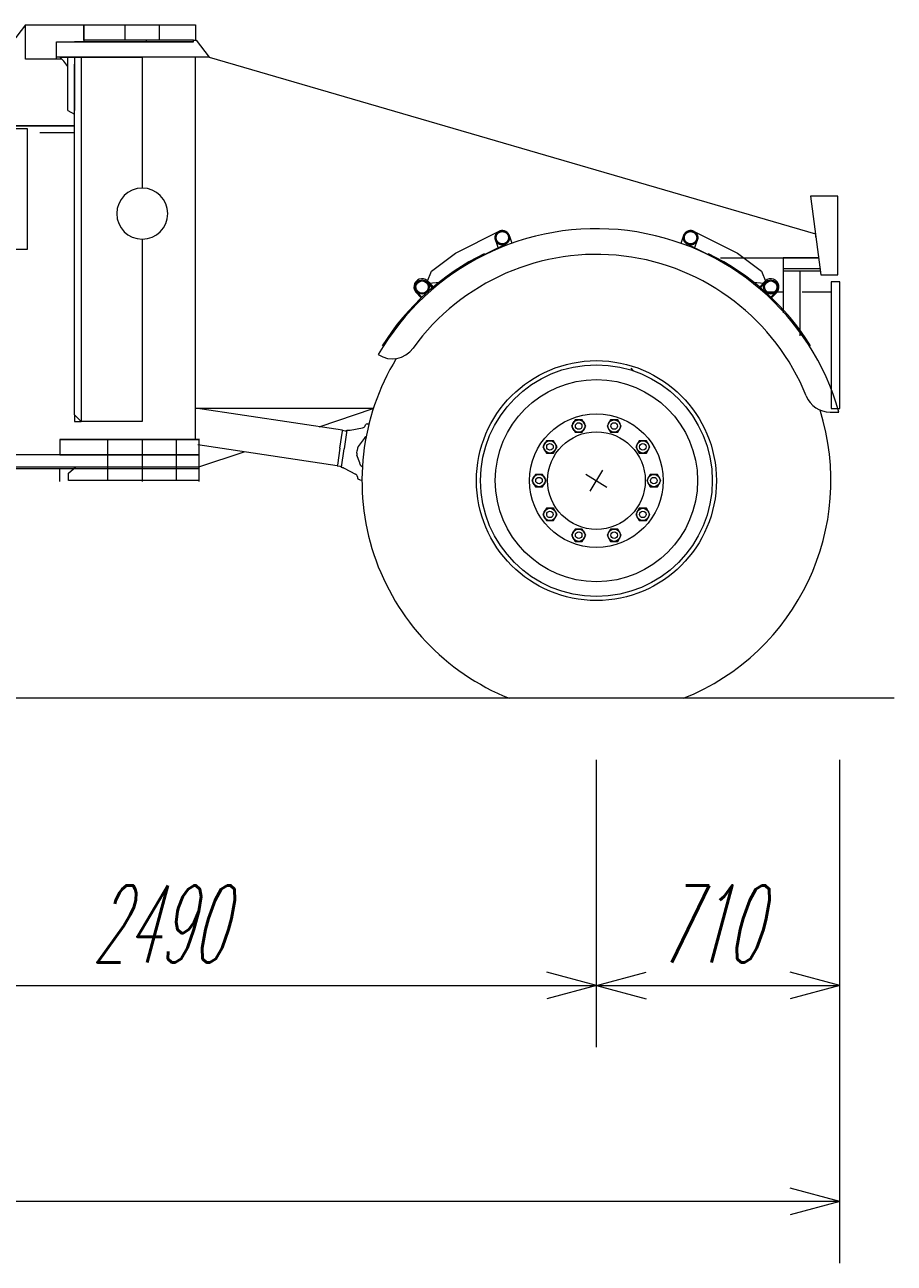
# Model space of a CAD drawing. Extents: x 3706 to 23712, y 4932 to 17923.
# Tile 9 of 17: x 20074 to 22610, y 4932 to 8546. Entities that reach past the tile are written whole.
import ezdxf
from ezdxf.enums import TextEntityAlignment as Align

# ---------------------------------------------------------------- set-up
doc = ezdxf.new("R2010")
doc.units = 0
doc.header["$LTSCALE"] = 18.75
doc.header["$MEASUREMENT"] = 0
doc.linetypes.add('CENTER', pattern=[50.5, 30, -9, 2.5, -9])
doc.linetypes.add('HIDDEN', pattern=[12.6, 8.4, -4.2])
doc.layers.add('11', color=7, linetype='Continuous')
doc.styles.get("Standard").update_dxf_attribs({"font": 'txt', "bigfont": 'bigfont'})
doc.dimstyles.get("Standard").update_dxf_attribs({"dimtxt": 0.18, "dimasz": 0.18, "dimexe": 0.18, "dimexo": 0.0625, "dimgap": 0.09, "dimtad": 0, "dimtih": 1, "dimtoh": 1, "dimdec": 4, "dimzin": 0, "dimdsep": 46, "dimtxsty": 'Standard', "dimcen": 0.09, "dimadec": 0, "dimazin": 0, "dimtfac": 1, "dimtdec": 4, "dimtofl": 0, "dimtmove": 0, "dimatfit": 0, "dimfxl": 1, "dimtolj": 1, "dimtzin": 0, "dimarcsym": 0})

# ---------------------------------------------------------------- blocks, each defined once
blk = doc.blocks.new('*D33')
at = {"layer": '11', "color": 7, "linetype": 'Continuous', "lineweight": 9}
for p, q in [((21741.2, 5562.3), (21741.2, 6400.6)), ((19251.2, 5742.3), (19396.1, 5781.1)), ((21741.2, 5742.3), (21596.3, 5781.1)), ((19251.2, 5742.3), (21741.2, 5742.3)), ((19251.2, 5742.3), (19396.1, 5703.4)), ((21741.2, 5742.3), (21596.3, 5703.4))]:
    blk.add_line(p, q, dxfattribs=at)
at = {"layer": '11', "color": 7, "linetype": 'Continuous', "lineweight": 9, "oblique": 15, "width": 0.5}
blk.add_text('2490', height=225, dxfattribs=at).set_placement((20271.2, 5742.3), align=Align.BOTTOM_LEFT)
blk = doc.blocks.new('*D34')
at = {"layer": '11', "color": 7, "linetype": 'Continuous', "lineweight": 9}
for p, q in [((22451.2, 5562.3), (22451.2, 6400.6)), ((21741.2, 5742.3), (21886.1, 5781.1)), ((22451.2, 5742.3), (22306.3, 5781.1)), ((21741.2, 5742.3), (22451.2, 5742.3)), ((21741.2, 5742.3), (21886.1, 5703.4)), ((22451.2, 5742.3), (22306.3, 5703.4))]:
    blk.add_line(p, q, dxfattribs=at)
at = {"layer": '11', "color": 7, "linetype": 'Continuous', "lineweight": 9, "oblique": 15, "width": 0.5}
blk.add_text('710', height=225, dxfattribs=at).set_placement((21927.5, 5742.3), align=Align.BOTTOM_LEFT)
blk = doc.blocks.new('*D35')
at = {"layer": '11', "color": 7, "linetype": 'Continuous', "lineweight": 9}
for p, q in [((6460.2, 4932.3), (6460.2, 6400.6)), ((22451.2, 4932.3), (22451.2, 6400.6)), ((6460.2, 5112.3), (6605.1, 5151.1)), ((22451.2, 5112.3), (22306.3, 5151.1)), ((22451.2, 5112.3), (6460.2, 5112.3)), ((6460.2, 5112.3), (6605.1, 5073.4)), ((22451.2, 5112.3), (22306.3, 5073.4))]:
    blk.add_line(p, q, dxfattribs=at)
at = {"layer": '11', "color": 7, "linetype": 'Continuous', "lineweight": 9, "oblique": 15, "width": 0.5}
blk.add_text('15990', height=225, dxfattribs=at).set_placement((13854.3, 5112.3), align=Align.BOTTOM_LEFT)
blk = doc.blocks.new('*G36')
at = {"layer": '11', "color": 7, "linetype": 'Continuous', "lineweight": 9}
for p, q in [((21710.5, 7234.3), (21772, 7196.8)), ((21722.5, 7184.8), (21760, 7246.3))]:
    blk.add_line(p, q, dxfattribs=at)

msp = doc.modelspace()

# ---------------------------------------------------------------- linework, layer by layer
at = {"layer": '11', "color": 7, "linetype": 'Continuous', "lineweight": 9}
for p, q in [((20075.87033, 8545.56606), (19848.49911, 8250.56576)), ((20075.87033, 8545.56606), (20245.88559, 8545.56606)), ((20075.87033, 8445.56576), (20075.87033, 8545.56606)), ((20245.88559, 8545.56606), (20245.88559, 8495.56637)), ((20245.88559, 8500.56606), (20245.88559, 8545.56606)), ((20245.88559, 8545.56606), (20571.23105, 8545.56606)), ((20571.23105, 8545.56606), (20571.23105, 8500.56606)), ((20166.23105, 8495.56637), (20566.23044, 8495.56637)), ((20166.23105, 8450.65334), (20166.23105, 8495.56637)), ((20511.23105, 8495.56637), (20218.504, 8495.56637)), ((20245.88559, 8495.56637), (20220.08054, 8495.56637)), ((20566.23044, 8500.56606), (20245.88559, 8500.56606)), ((20428.41428, 8495.56637), (20428.41428, 8500.56606)), ((20566.23044, 8500.65304), (20573.72311, 8500.65304)), ((20566.23044, 8495.56637), (20566.23044, 8500.65304)), ((20573.72311, 8500.65304), (20611.75046, 8450.65334)), ((20573.72311, 8500.65304), (20611.75046, 8450.65334)), ((20180.44919, 8445.56576), (20075.87033, 8445.56576)), ((20611.75046, 8450.65334), (20166.23105, 8450.65334)), ((20187.91257, 8439.22756), (20176.16269, 8450.65334)), ((20176.16269, 8450.65334), (20238.43869, 8450.65334)), ((20198.74142, 8423.85677), (20187.91257, 8439.22756)), ((20198.74142, 8450.65334), (20218.74203, 8450.65334)), ((20198.74142, 8295.61337), (20198.74142, 8450.65334)), ((20218.74203, 8450.65334), (20218.74203, 8295.61337)), ((20218.74203, 7407.37515), (20218.74203, 8430.95577)), ((20238.43869, 8450.65334), (20238.43869, 7387.67849)), ((20238.43869, 8450.65334), (20384.85165, 8450.65334)), ((20384.85165, 8450.65334), (20416.23044, 8450.65334)), ((20416.23044, 8450.65334), (20416.23044, 8069.0881)), ((20611.75046, 8450.65334), (20416.23044, 8450.65334)), ((20416.23044, 8450.65334), (20416.23044, 8069.0881)), ((20571.23105, 7335.56576), (20571.23105, 8450.65334)), ((20611.75046, 8450.65334), (22379.99422, 7935.5536)), ((20218.74203, 8284.75704), (20218.74203, 8315.61398)), ((20198.74142, 8295.61337), (20218.74203, 8284.75704)), ((20218.74203, 8250.56576), (17283.9642, 8250.56576)), ((19837.95407, 8250.56576), (20218.74203, 8250.56576)), ((20081.27194, 8242.066), (20041.27255, 8242.066)), ((20081.27194, 7890.56576), (20081.27194, 8242.066)), ((20218.74203, 8230.56606), (20117.0892, 8230.56606)), ((22365.64607, 8045.55721), (22395.64607, 7815.55477)), ((22445.64119, 8045.55721), (22365.64607, 8045.55721)), ((22445.64119, 7815.55477), (22445.64119, 8045.55721)), ((20416.23044, 7920.08877), (20416.23044, 7387.67849)), ((20416.23044, 7920.08877), (20416.23044, 7387.67849)), ((21329.95602, 7879.63711), (21459.8364, 7944.08108)), ((21455.7037, 7892.83169), (21447.39438, 7916.52645)), ((21487.27475, 7928.70663), (21494.47995, 7907.90493)), ((21988.06821, 7907.90493), (21995.27341, 7928.70663)), ((22022.71176, 7944.08108), (22152.59213, 7879.63711)), ((22035.15378, 7916.52645), (22026.84628, 7892.83169)), ((22379.99422, 7935.55843), (22379.99422, 7925.55721)), ((20041.27255, 7890.56576), (20081.27194, 7890.56576)), ((21259.80466, 7826.90273), (21329.95602, 7879.63711)), ((21454.96396, 7894.94015), (21358.62851, 7846.99307)), ((21414.21567, 7877.70718), (21416.64914, 7875.00454)), ((22123.91965, 7846.99307), (22027.5842, 7894.94015)), ((22068.33249, 7877.70718), (22065.89902, 7875.00454)), ((22152.59213, 7879.63711), (22222.74533, 7826.90273)), ((22102.72127, 7865.55355), (22389.12019, 7865.55355)), ((22108.00046, 7852.55123), (22110.60422, 7855.08999)), ((22285.64363, 7865.55355), (22285.64363, 7827.63973)), ((22389.12019, 7865.55355), (22285.64363, 7865.55355)), ((21247.49265, 7795.19528), (21259.80466, 7826.90273)), ((21346.28354, 7839.38046), (21284.96884, 7793.40817)), ((22197.57932, 7793.40817), (22136.26462, 7839.38046)), ((22222.74533, 7826.90273), (22235.05551, 7795.19528)), ((22285.64363, 7834.24618), (22393.19246, 7834.24618)), ((22285.64363, 7827.63973), (22394.06404, 7827.63973)), ((22285.64363, 7827.63973), (22285.64363, 7705.56332)), ((22335.63875, 7638.17318), (22335.63875, 7827.63973)), ((22395.64607, 7815.55477), (22445.64119, 7815.55477)), ((21251.03757, 7790.37869), (21247.49265, 7795.19528)), ((21262.40475, 7777.77554), (21249.93527, 7792.41573)), ((21284.96884, 7793.40817), (21251.03757, 7790.37869)), ((21252.39255, 7794.13693), (21264.62582, 7779.65878)), ((21264.62582, 7779.65878), (21262.40475, 7777.77554)), ((22231.51059, 7790.37869), (22197.57932, 7793.40817)), ((22230.15744, 7794.13693), (22217.92233, 7779.65878)), ((22217.92233, 7779.65878), (22220.1434, 7777.77554)), ((22220.1434, 7777.77554), (22232.61472, 7792.41573)), ((22235.05551, 7795.19528), (22231.51059, 7790.37869)), ((22426.23349, 7795.55599), (22426.23349, 7425.55843)), ((22451.23105, 7795.55599), (22426.23349, 7795.55599)), ((22451.23105, 7425.55843), (22451.23105, 7795.55599)), ((21230.23495, 7748.70022), (21213.07797, 7766.59695)), ((21215.53525, 7768.31814), (21232.30954, 7750.68234)), ((21232.30954, 7750.68234), (21230.23495, 7748.70022)), ((22285.64363, 7765.55599), (22230.15535, 7765.55599)), ((22267.01291, 7768.31814), (22250.23862, 7750.68234)), ((22250.23862, 7750.68234), (22252.31503, 7748.70022)), ((22252.31503, 7748.70022), (22269.47018, 7766.59695)), ((22426.23349, 7765.55599), (22341.22861, 7765.55599)), ((21848.82016, 7537.35439), (21842.59824, 7543.57723)), ((20238.43869, 7387.67849), (20218.74203, 7407.37515)), ((20218.74203, 7407.37515), (20218.74203, 7387.67849)), ((20238.43869, 7387.67849), (20218.74203, 7407.37515)), ((21090.25499, 7425.55843), (20571.23105, 7425.55843)), ((21000.84042, 7362.46945), (20571.49049, 7427.27725)), ((20932.31437, 7372.81304), (21090.25499, 7425.55843)), ((22422.88876, 7415.57736), (22448.54001, 7415.57736)), ((22426.23349, 7425.55843), (22451.23105, 7425.55843)), ((20218.74203, 7387.67849), (20238.43869, 7387.67849)), ((20416.23044, 7387.67849), (20238.43869, 7387.67849)), ((21066.40317, 7375.55416), (21067.6611, 7378.43441)), ((21072.04648, 7381.43002), (21074.28586, 7381.51791)), ((21074.28586, 7381.51791), (21075.90817, 7381.53896)), ((21679.0704, 7392.87411), (21668.67001, 7374.87118)), ((21668.67001, 7374.87118), (21679.06308, 7356.87191)), ((21699.84921, 7392.87411), (21679.0704, 7392.87411)), ((21710.24228, 7374.87118), (21699.84921, 7392.87411)), ((21699.85654, 7356.87191), (21710.24228, 7374.87118)), ((21782.59091, 7392.87411), (21772.19052, 7374.87118)), ((21772.19052, 7374.87118), (21782.58359, 7356.87191)), ((21803.36972, 7392.87411), (21782.59091, 7392.87411)), ((21813.76279, 7374.87118), (21803.36972, 7392.87411)), ((21803.37704, 7356.87191), (21813.76279, 7374.87118)), ((20176.23044, 7335.56576), (20581.23044, 7335.56576)), ((20581.23044, 7335.56576), (20176.23044, 7335.56576)), ((20176.23044, 7335.56576), (20176.23044, 7290.56576)), ((20505.02194, 7337.67788), (20505.02194, 7335.56576)), ((20581.23044, 7337.67788), (20581.23044, 7327.67849)), ((20992.99619, 7310.55813), (21000.49619, 7360.24563)), ((21000.49619, 7360.24563), (21000.8331, 7362.47036)), ((21000.84042, 7362.46945), (21008.68283, 7361.28567)), ((21013.50766, 7362.59762), (21005.37045, 7308.69045)), ((21022.41391, 7362.90798), (21059.06796, 7369.72408)), ((21063.7518, 7338.53298), (21060.86057, 7334.69967)), ((21068.05661, 7344.23855), (21063.7518, 7338.53298)), ((21679.06308, 7356.87191), (21699.85654, 7356.87191)), ((21782.58359, 7356.87191), (21803.37704, 7356.87191)), ((20985.16843, 7258.64498), (20578.87723, 7319.97706)), ((20581.23044, 7327.67849), (20581.23044, 7222.67849)), ((20581.23044, 7255.56606), (20713.32786, 7299.68094)), ((20992.99619, 7310.55813), (20985.49619, 7260.87154)), ((20997.23325, 7254.78329), (21005.37045, 7308.69045)), ((21041.89267, 7296.14132), (21042.93088, 7303.02059)), ((21043.96909, 7309.90078), (21042.93088, 7303.02059)), ((21060.86057, 7334.69967), (21046.25424, 7315.33718)), ((21595.31796, 7332.0245), (21584.9249, 7314.02157)), ((21584.9249, 7314.02157), (21595.31064, 7296.0223)), ((21616.09677, 7332.0245), (21595.31796, 7332.0245)), ((21626.48984, 7314.02157), (21616.09677, 7332.0245)), ((21616.1041, 7296.0223), (21626.48984, 7314.02157)), ((21866.33603, 7332.0245), (21855.94296, 7314.02523)), ((21855.94296, 7314.02523), (21866.33603, 7296.0223)), ((21887.11484, 7332.0245), (21866.33603, 7332.0245)), ((21897.5079, 7314.02523), (21887.11484, 7332.0245)), ((21887.12216, 7296.0223), (21897.5079, 7314.02523)), ((20581.23044, 7290.56576), (19931.11813, 7290.56576)), ((20176.23044, 7290.56576), (20581.23044, 7290.56576)), ((21050.71103, 7267.46151), (21042.47128, 7290.27279)), ((21052.3425, 7262.94521), (21050.71103, 7267.46151)), ((21595.31064, 7296.0223), (21616.1041, 7296.0223)), ((21866.33603, 7296.0223), (21887.12216, 7296.0223)), ((19934.07162, 7255.56606), (20581.23044, 7255.56606)), ((20014.32126, 7250.56637), (20581.23044, 7250.56637)), ((20176.23044, 7250.56637), (20581.23044, 7250.56637)), ((20176.23044, 7212.67819), (20176.23044, 7250.56637)), ((20201.23166, 7237.56588), (20222.23019, 7255.56606)), ((20201.23166, 7215.56576), (20201.23166, 7237.56588)), ((20985.49619, 7260.87154), (20985.1611, 7258.64681)), ((20985.16843, 7258.64498), (20993.01083, 7257.46121)), ((21005.6506, 7251.85818), (21038.65903, 7234.52725)), ((21043.94894, 7226.79104), (21044.30051, 7223.66818)), ((21563.32578, 7233.57235), (21552.93271, 7215.56942)), ((21584.10458, 7233.57235), (21563.32578, 7233.57235)), ((21594.49765, 7215.56942), (21584.10458, 7233.57235)), ((21898.32822, 7233.57235), (21887.93515, 7215.56942)), ((21919.10703, 7233.57235), (21898.32822, 7233.57235)), ((21929.50009, 7215.56942), (21919.10703, 7233.57235)), ((20581.23044, 7215.56576), (20201.23166, 7215.56576)), ((20581.23044, 7222.67849), (20581.23044, 7212.67819)), ((21047.60556, 7219.51168), (21049.7186, 7218.76644)), ((21049.7186, 7218.76644), (21051.26218, 7218.2684)), ((21051.26218, 7218.2684), (21057.23141, 7217.36752)), ((21552.93271, 7215.56942), (21563.32578, 7197.57015)), ((21563.32578, 7197.57015), (21584.11191, 7197.57015)), ((21584.11191, 7197.57015), (21594.49765, 7215.56942)), ((21887.93515, 7215.56942), (21898.32089, 7197.57015)), ((21898.32089, 7197.57015), (21919.11435, 7197.57015)), ((21919.11435, 7197.57015), (21929.50009, 7215.56942)), ((21595.31796, 7135.1202), (21584.9249, 7117.11727)), ((21616.09677, 7135.1202), (21595.31796, 7135.1202)), ((21626.48984, 7117.11727), (21616.09677, 7135.1202)), ((21866.33603, 7135.1202), (21855.94296, 7117.11727)), ((21887.11484, 7135.1202), (21866.33603, 7135.1202)), ((21897.5079, 7117.11727), (21887.11484, 7135.1202)), ((21584.9249, 7117.11727), (21595.31064, 7099.11434)), ((21595.31064, 7099.11434), (21616.1041, 7099.11434)), ((21616.1041, 7099.11434), (21626.48984, 7117.11727)), ((21855.94296, 7117.11727), (21866.33603, 7099.11434)), ((21866.33603, 7099.11434), (21887.12216, 7099.11434)), ((21887.12216, 7099.11434), (21897.5079, 7117.11727)), ((21679.0704, 7074.27059), (21668.67001, 7056.26766)), ((21668.67001, 7056.26766), (21679.06308, 7038.2684)), ((21699.84921, 7074.27059), (21679.0704, 7074.27059)), ((21710.24228, 7056.26766), (21699.84921, 7074.27059)), ((21699.85654, 7038.2684), (21710.24228, 7056.26766)), ((21782.59091, 7074.27059), (21772.19052, 7056.26766)), ((21772.19052, 7056.26766), (21782.58359, 7038.2684)), ((21803.36972, 7074.27059), (21782.59091, 7074.27059)), ((21813.76279, 7056.26766), (21803.36972, 7074.27059)), ((21803.37704, 7038.2684), (21813.76279, 7056.26766)), ((21679.06308, 7038.2684), (21699.85654, 7038.2684)), ((21782.58359, 7038.2684), (21803.37704, 7038.2684)), ((22610, 6580.56606), (5779.60031, 6580.56606))]:
    msp.add_line(p, q, dxfattribs=at)
at = {"layer": '11', "color": 7, "linetype": 'CENTER', "lineweight": 9}
for p, q in [((20075.87033, 8545.56606), (20245.88559, 8545.56606)), ((20075.87033, 8445.56576), (20075.87033, 8545.56606)), ((20245.88559, 8545.56606), (20245.88559, 8495.56637)), ((20245.88559, 8500.56606), (20245.88559, 8545.56606)), ((20245.88559, 8545.56606), (20571.23105, 8545.56606)), ((20366.23166, 8500.56606), (20366.23166, 8545.56606)), ((20466.23105, 8500.56606), (20466.23105, 8545.56606)), ((20571.23105, 8545.56606), (20571.23105, 8500.56606)), ((20166.23105, 8495.56637), (20220.08054, 8495.56637)), ((20245.88559, 8495.56637), (20220.08054, 8495.56637)), ((20566.23044, 8500.56606), (20245.88559, 8500.56606)), ((20566.23044, 8495.56637), (20245.88559, 8495.56637)), ((20428.41428, 8495.56637), (20428.41428, 8500.56606)), ((20180.44919, 8445.56576), (20075.87033, 8445.56576)), ((20166.23105, 8445.56576), (20166.23105, 8450.65334)), ((20316.23105, 7215.56576), (20316.23105, 7337.67788)), ((20416.23044, 7337.67788), (20416.23044, 7212.67819)), ((20505.02194, 7337.67788), (20505.02194, 7335.56576)), ((20516.23166, 7215.56576), (20516.23166, 7335.56576))]:
    msp.add_line(p, q, dxfattribs=at)
at = {"layer": '11', "color": 7, "linetype": 'HIDDEN', "lineweight": 9}
for p, q in [((20366.23166, 8500.56606), (20366.23166, 8545.56606)), ((20466.23105, 8500.56606), (20466.23105, 8545.56606)), ((20166.23105, 8495.56637), (20220.08054, 8495.56637)), ((20166.23105, 8445.56576), (20166.23105, 8450.65334)), ((21454.96396, 7894.94015), (21473.65903, 7904.42135)), ((22027.5842, 7894.94015), (22008.88913, 7904.42135)), ((20316.23105, 7215.56576), (20316.23105, 7337.67788)), ((20516.23166, 7215.56576), (20516.23166, 7335.56576))]:
    msp.add_line(p, q, dxfattribs=at)
at = {"layer": '11', "color": 7, "linetype": 'Continuous', "lineweight": 9}
for points in [[(21008.68283, 7361.28567), (21009.19658, 7361.1796), (21009.71827, 7361.12765), (21010.24223, 7361.13033), (21010.76275, 7361.18754), (21011.27418, 7361.2986), (21011.77097, 7361.46224), (21012.24772, 7361.6766), (21012.69929, 7361.93932), (21013.12079, 7362.24746), (21013.50766, 7362.59762)], [(21013.50766, 7362.59762), (21014.2978, 7362.49174), (21015.1139, 7362.41595), (21015.95474, 7362.37055), (21016.81901, 7362.35575), (21017.70532, 7362.37165), (21018.61221, 7362.41824), (21019.53813, 7362.49543), (21020.48149, 7362.603), (21021.44065, 7362.74065), (21022.41391, 7362.90798)], [(21058.43625, 7256.20327), (21057.79208, 7256.27579), (21057.1256, 7256.49174), (21056.44739, 7256.85627), (21055.7692, 7257.36951), (21055.10337, 7258.02618), (21054.46208, 7258.81567), (21053.85663, 7259.72262), (21053.29678, 7260.72783), (21052.79027, 7261.80964), (21052.3425, 7262.94521)], [(20993.01083, 7257.46121), (20993.53301, 7257.41086), (20994.0468, 7257.30646), (20994.54662, 7257.1492), (20995.02705, 7256.94085), (20995.48289, 7256.68375), (20995.90922, 7256.38074), (20996.30143, 7256.03517), (20996.65529, 7255.65087), (20996.96701, 7255.23204), (20997.23325, 7254.78329)], [(20997.23325, 7254.78329), (20998.01947, 7254.65116), (20998.82159, 7254.48265), (20999.63835, 7254.27782), (21000.46846, 7254.03685), (21001.31056, 7253.76007), (21002.16323, 7253.44791), (21003.02504, 7253.10091), (21003.89453, 7252.71975), (21004.77022, 7252.30522), (21005.6506, 7251.85818)]]:
    msp.add_lwpolyline(points, dxfattribs=at)
at = {"layer": '11', "color": 7, "linetype": 'HIDDEN', "lineweight": 9}
for centre, radius in [((21466.66806, 7924.22329), 20.9984), ((21466.74496, 7924.26083), 18.0011), ((22015.8801, 7924.22329), 20.99996), ((22015.80502, 7924.26083), 17.99927)]:
    msp.add_circle(centre, radius, dxfattribs=at)
at = {"layer": '11', "color": 7, "linetype": 'Continuous', "lineweight": 9}
for centre, radius in [((21232.73434, 7780.36739), 20.99854), ((21232.73434, 7780.36739), 17.99927), ((22249.92184, 7780.36739), 21.00037), ((22249.92184, 7780.36739), 18.0011), ((21741.22372, 7215.56942), 349.99512), ((21741.22372, 7215.56942), 338.00537), ((21741.22372, 7215.56942), 294.99756), ((21741.22372, 7215.56942), 195), ((21689.45615, 7374.87118), 18.00293), ((21689.45615, 7374.87118), 9.60205), ((21792.98398, 7374.87118), 18.00293), ((21792.98398, 7374.87118), 9.60205), ((21741.22372, 7215.56942), 142.5), ((21605.71103, 7314.02157), 18.00293), ((21605.71103, 7314.02157), 9.60571), ((21876.7291, 7314.02523), 17.99927), ((21876.7291, 7314.02523), 9.60205), ((21573.71884, 7215.56942), 18.00293), ((21908.72128, 7215.56942), 18.00293), ((21573.71884, 7215.56942), 9.60205), ((21908.72128, 7215.56942), 9.60205), ((21605.71103, 7117.11727), 18.00293), ((21605.71103, 7117.11727), 9.59839), ((21876.7291, 7117.11727), 18.00293), ((21876.7291, 7117.11727), 9.59839), ((21689.45615, 7056.26766), 18.00293), ((21689.45615, 7056.26766), 9.60205), ((21792.98398, 7056.26766), 18.00293), ((21792.98398, 7056.26766), 9.60205)]:
    msp.add_circle(centre, radius, dxfattribs=at)
for centre, radius, start, end in [((20416.23044, 7994.58798), 74.50012, 90, -90), ((20416.23044, 7994.58798), 74.49921, -90, 90), ((21741.27499, 7215.57674), 734.99935, 15.7902613, 150.0003815), ((21466.65707, 7924.08321), 21.12971, 12.6395302, 108.833313), ((22015.89108, 7924.08321), 21.12904, 71.1688309, 167.3626099), ((21741.27682, 7215.57858), 738.5007, 116.2856369, 147.7883911), ((21741.27133, 7215.57858), 738.50059, 32.210804, 63.713562), ((21741.27499, 7215.57674), 659.9999, 21.9723301, 144.1438446), ((21394.28281, 7775.35488), 80.02036, 116.4578934, 126.8568726), ((22088.25803, 7775.34664), 80.03101, 53.1422043, 63.539772), ((21232.73434, 7780.36739), 24.00094, 35.0101013, -144.9855957), ((22249.81381, 7780.36739), 23.99996, -35.0144043, 144.9873962), ((21145.56882, 7646.1108), 75.0981, -122.9276276, -35.8553467), ((21741.23105, 7215.56576), 684.00786, 148.5930176, -111.8222351), ((22422.88876, 7490.57736), 74.99852, -158.0267181, -89.9994507), ((21741.20908, 7215.58773), 684.01982, -68.1809998, 17.5251465), ((21057.23874, 7379.5541), 9.99876, -79.4606934, -23.581543), ((21072.2424, 7376.43581), 4.99804, 92.2443161, 156.4284668), ((21055.83981, 7308.10909), 12.00535, 142.9806061, 171.4160156), ((21053.77988, 7294.34963), 12.02147, 171.4284515, -160.1755676), ((21034.00815, 7225.67135), 10.00366, 6.4266362, 62.2929153), ((21049.26816, 7224.22665), 4.99894, -173.5854797, -109.4235687)]:
    msp.add_arc(centre, radius, start, end, dxfattribs=at)

# ---------------------------------------------------------------- block references
at = {"color": 7, "linetype": 'Continuous', "lineweight": 9}
msp.add_blockref('*G36', (0, 0), dxfattribs=at)

# ---------------------------------------------------------------- dimensions: what is measured, and where the dimension line sits
at = {"layer": '11', "color": 7, "linetype": 'Continuous', "lineweight": 9}
dim = msp.add_linear_dim(base=(22451.23105, 5112.26431), p1=(22451.23105, 6400.56606), p2=(6460.23105, 6400.56606), angle=0, text='15990', dimstyle='Standard', dxfattribs=at)
dim.commit()
dim.dimension.update_dxf_attribs({"geometry": '*D35', "text_midpoint": (14135.56763, 5112.26431)})
for base, p1, p2, text, picture, middle in [((19251.23105, 5742.26431), (19251.23105, 5742.26431), (21741.23105, 6400.56606), '2490', '*D33', (20496.23105, 5742.26431)), ((21741.23105, 5742.26431), (21741.23105, 5742.26431), (22451.23105, 6400.56606), '710', '*D34', (22096.23105, 5742.26431))]:
    dim = msp.add_linear_dim(base=base, p1=p1, p2=p2, text=text, dimstyle='Standard', dxfattribs=at)
    dim.commit()
    dim.dimension.update_dxf_attribs({"geometry": picture, "text_midpoint": middle})

doc.saveas('drawing.dxf')
